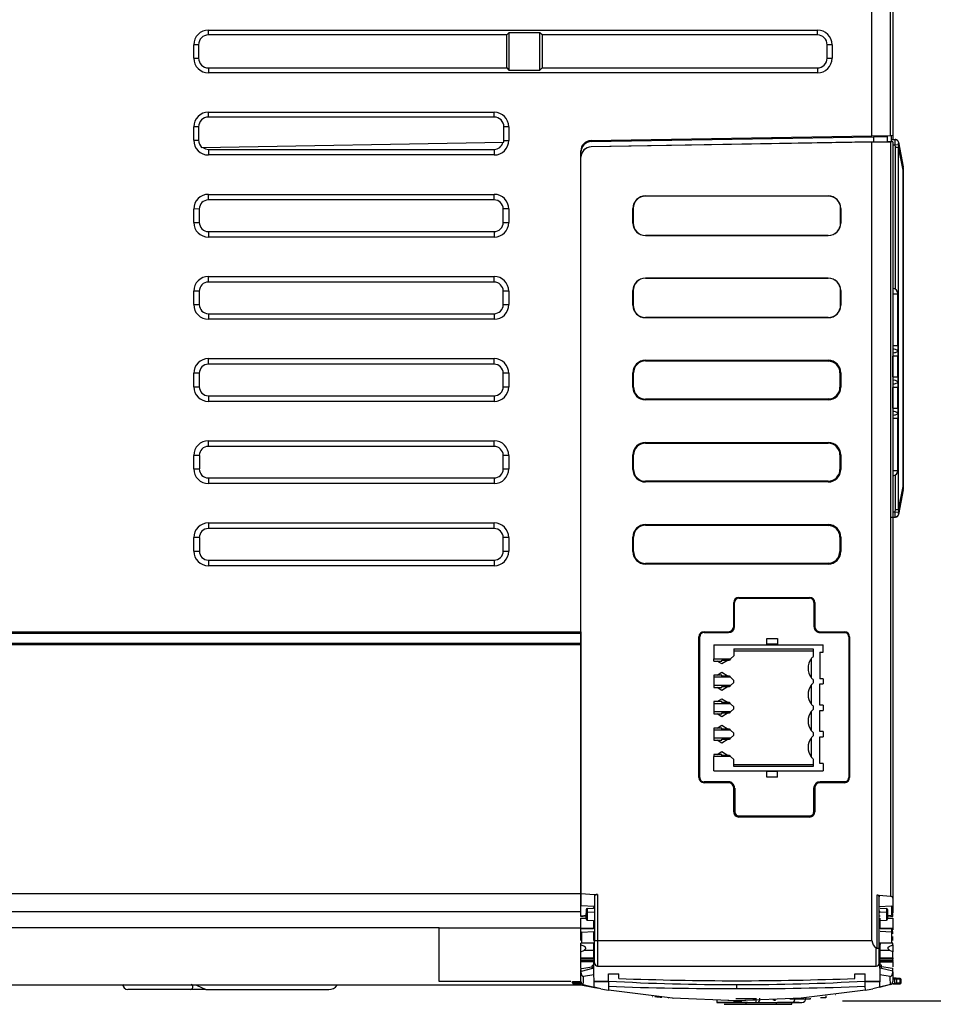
# Model space of a CAD drawing. Header units: millimetres. Extents: x 0 to 2235, y 0 to 1727.
# Tile 13 of 37: x 721 to 809, y 1153 to 1248. Entities that reach past the tile are written whole.
import ezdxf

# ---------------------------------------------------------------- set-up
doc = ezdxf.new("R2010")
doc.units = ezdxf.units.MM
doc.header["$LTSCALE"] = 8
doc.layers.add('DIMENSIONS', color=140, linetype='Continuous', lineweight=25)
doc.styles.add('SLDTEXTSTYLE0', font='TXT', dxfattribs={"width": 0.7})
doc.dimstyles.new('SLDDIMSTYLE3', dxfattribs={"dimtxt": 17.264063, "dimasz": 26.416, "dimexe": 0, "dimexo": 0.0625, "dimgap": 4.316016, "dimtad": 0, "dimtih": 1, "dimtoh": 1, "dimrnd": 1e-09, "dimzin": 12, "dimdsep": 46, "dimtxsty": 'SLDTEXTSTYLE0', "dimsah": 1, "dimcen": 0.09, "dimadec": 0, "dimazin": 3, "dimtfac": 1, "dimtofl": 0, "dimtmove": 0, "dimatfit": 3, "dimfxl": 0, "dimfrac": 2, "dimtolj": 1, "dimtzin": 12, "dimarcsym": 0})

# ---------------------------------------------------------------- blocks, each defined once
blk = doc.blocks.new('_D_9')
at = {"layer": 'DIMENSIONS'}
for p, q in [((815.538, 1434.74), (896.46, 1434.74)), ((871.06, 1434.74), (871.06, 1325.295)), ((838.228, 1293.992), (832.431, 1293.992)), ((832.431, 1293.992), (832.431, 1266.554)), ((903.892, 1293.992), (909.689, 1293.992)), ((909.689, 1293.992), (909.689, 1266.554)), ((832.431, 1266.554), (838.228, 1266.554)), ((909.689, 1266.554), (903.892, 1266.554)), ((871.06, 1153.244), (871.06, 1262.689)), ((800.538, 1153.244), (896.46, 1153.244))]:
    blk.add_line(p, q, dxfattribs=at)
for points in [[(871.06, 1434.74), (866.996, 1408.324), (875.124, 1408.324)], [(871.06, 1153.244), (875.124, 1179.66), (866.996, 1179.66)]]:
    blk.add_solid(points, dxfattribs=at)
at = {"layer": 'DIMENSIONS', "char_height": 16.9333, "attachment_point": 1, "style": 'SLDTEXTSTYLE0'}
for s, insert in [('281.5', (838.228, 1319.685)), ('11.08', (838.228, 1288.382))]:
    blk.add_mtext(s, dxfattribs=dict(at, insert=insert))

msp = doc.modelspace()

# ---------------------------------------------------------------- linework, layer by layer
for p, q in [((803.378, 1236.439), (803.378, 1255.772)), ((805.157, 1236.47), (805.151, 1253.417)), ((805.378, 1253.417), (805.378, 1236.474)), ((739.531, 1246.597), (798.128, 1246.597)), ((739.531, 1246.127), (739.531, 1246.597)), ((768.233, 1246.127), (739.531, 1246.127)), ((768.436, 1246.329), (768.233, 1246.127)), ((768.233, 1242.953), (768.233, 1246.127)), ((771.436, 1246.329), (768.436, 1246.329)), ((768.436, 1246.329), (768.436, 1242.751)), ((771.638, 1246.127), (771.436, 1246.329)), ((771.436, 1242.751), (771.436, 1246.329)), ((798.128, 1246.127), (771.638, 1246.127)), ((771.638, 1246.127), (771.638, 1242.953)), ((798.128, 1246.127), (798.128, 1246.597)), ((738.591, 1245.188), (738.121, 1245.187)), ((738.121, 1243.893), (738.121, 1245.187)), ((738.591, 1245.188), (738.591, 1243.893)), ((799.065, 1243.891), (799.065, 1245.191)), ((799.536, 1245.19), (799.065, 1245.191)), ((799.536, 1245.19), (799.536, 1243.89)), ((738.121, 1243.893), (738.591, 1243.893)), ((799.065, 1243.891), (799.536, 1243.89)), ((739.531, 1242.953), (739.531, 1242.483)), ((739.531, 1242.953), (768.233, 1242.953)), ((798.128, 1242.483), (739.531, 1242.483)), ((768.233, 1242.953), (768.436, 1242.751)), ((768.436, 1242.751), (771.436, 1242.751)), ((771.436, 1242.751), (771.638, 1242.953)), ((771.638, 1242.953), (798.128, 1242.953)), ((798.128, 1242.953), (798.128, 1242.483)), ((739.531, 1238.697), (767.028, 1238.697)), ((739.531, 1238.227), (739.531, 1238.697)), ((767.028, 1238.227), (767.028, 1238.697)), ((767.028, 1238.227), (739.531, 1238.227)), ((738.592, 1237.288), (738.121, 1237.287)), ((738.121, 1235.993), (738.121, 1237.287)), ((738.592, 1237.288), (738.592, 1235.993)), ((767.965, 1235.991), (767.965, 1237.291)), ((768.436, 1237.29), (767.965, 1237.291)), ((768.436, 1237.29), (768.436, 1235.99)), ((738.121, 1235.993), (738.592, 1235.993)), ((738.882, 1235.313), (767.95, 1235.821)), ((767.95, 1235.821), (767.965, 1235.991)), ((767.965, 1235.991), (768.436, 1235.99)), ((776.346, 1235.967), (803.378, 1236.439)), ((776.361, 1235.867), (803.517, 1236.341)), ((803.517, 1235.841), (776.361, 1235.367)), ((803.379, 1235.828), (776.361, 1235.358)), ((777.379, 1235.885), (777.379, 1235.985)), ((793.778, 1236.171), (793.778, 1236.271)), ((803.378, 1236.439), (805.157, 1236.47)), ((803.379, 1235.828), (805.151, 1235.859)), ((803.517, 1235.841), (803.379, 1235.828)), ((803.379, 1159.04), (803.379, 1235.829)), ((803.517, 1236.341), (804.878, 1236.365)), ((803.517, 1236.341), (803.517, 1235.841)), ((803.517, 1235.841), (804.879, 1235.865)), ((804.879, 1235.865), (804.878, 1236.365)), ((805.314, 1235.863), (804.878, 1235.865)), ((805.151, 1235.859), (805.151, 1163.281)), ((805.251, 1235.858), (805.251, 1236.471)), ((805.251, 1236.064), (805.621, 1236.064)), ((805.378, 1236.474), (805.378, 1236.064)), ((805.378, 1235.856), (805.378, 1163.127)), ((805.627, 1236.064), (805.648, 1236.06)), ((805.731, 1236.045), (805.723, 1236.046)), ((805.741, 1236.039), (805.813, 1235.995)), ((805.925, 1235.82), (805.918, 1235.801)), ((805.925, 1235.82), (806.373, 1233.441)), ((739.531, 1235.121), (739.531, 1234.583)), ((739.531, 1235.121), (767.028, 1235.121)), ((767.028, 1235.121), (767.028, 1234.583)), ((775.364, 1188.733), (775.364, 1234.967)), ((776.361, 1235.358), (776.361, 1235.367)), ((805.378, 1235.564), (805.62, 1235.564)), ((805.62, 1235.564), (805.917, 1235.582)), ((805.628, 1235.344), (805.62, 1235.564)), ((805.628, 1235.344), (805.923, 1235.344)), ((805.628, 1221.663), (805.628, 1235.344)), ((805.917, 1235.582), (805.923, 1235.344)), ((805.923, 1200.483), (805.923, 1235.344)), ((806.374, 1233.138), (805.923, 1235.344)), ((767.028, 1234.583), (739.531, 1234.583)), ((775.378, 1234.367), (775.378, 1234.363)), ((775.378, 1234.363), (775.378, 1234.36)), ((775.378, 1163.551), (775.378, 1234.36)), ((806.378, 1233.386), (806.373, 1233.441)), ((806.374, 1202.69), (806.374, 1233.138)), ((806.378, 1233.138), (806.374, 1233.138)), ((806.377, 1233.39), (806.375, 1233.403)), ((806.378, 1233.386), (806.378, 1233.138)), ((806.378, 1233.138), (806.378, 1202.69)), ((739.531, 1230.797), (767.028, 1230.797)), ((739.531, 1230.259), (739.531, 1230.797)), ((767.028, 1230.259), (739.531, 1230.259)), ((767.028, 1230.259), (767.028, 1230.797)), ((781.578, 1230.64), (799.178, 1230.64)), ((781.578, 1230.624), (781.578, 1230.64)), ((799.178, 1230.624), (781.578, 1230.624)), ((799.178, 1230.624), (799.178, 1230.64)), ((738.66, 1229.389), (738.121, 1229.387)), ((738.121, 1228.093), (738.121, 1229.387)), ((738.66, 1229.389), (738.66, 1228.093)), ((767.897, 1228.091), (767.897, 1229.391)), ((768.436, 1229.39), (767.897, 1229.391)), ((768.436, 1229.39), (768.436, 1228.09)), ((780.378, 1228.04), (780.378, 1229.44)), ((780.378, 1229.44), (780.394, 1229.44)), ((780.394, 1229.44), (780.394, 1228.04)), ((800.363, 1229.44), (800.378, 1229.44)), ((800.363, 1228.04), (800.363, 1229.44)), ((800.378, 1229.44), (800.378, 1228.04)), ((738.121, 1228.093), (738.66, 1228.093)), ((767.897, 1228.091), (768.436, 1228.09)), ((780.394, 1228.04), (780.378, 1228.04)), ((800.363, 1228.04), (800.378, 1228.04)), ((739.531, 1227.222), (739.531, 1226.683)), ((739.531, 1227.222), (767.028, 1227.222)), ((767.028, 1227.222), (767.028, 1226.683)), ((767.028, 1226.683), (739.531, 1226.683)), ((781.578, 1226.856), (781.578, 1226.84)), ((781.578, 1226.856), (799.178, 1226.856)), ((799.178, 1226.84), (781.578, 1226.84)), ((799.178, 1226.856), (799.178, 1226.84)), ((739.531, 1222.897), (767.028, 1222.897)), ((739.531, 1222.358), (739.531, 1222.897)), ((767.028, 1222.358), (739.531, 1222.358)), ((767.028, 1222.358), (767.028, 1222.897)), ((781.578, 1222.74), (799.178, 1222.74)), ((781.578, 1222.724), (781.578, 1222.74)), ((799.178, 1222.724), (781.578, 1222.724)), ((799.178, 1222.74), (799.178, 1222.724)), ((738.66, 1221.489), (738.121, 1221.487)), ((738.121, 1220.193), (738.121, 1221.487)), ((738.66, 1221.489), (738.66, 1220.193)), ((768.436, 1221.49), (767.897, 1221.491)), ((767.897, 1220.191), (767.897, 1221.491)), ((768.436, 1221.49), (768.436, 1220.19)), ((780.378, 1220.14), (780.378, 1221.54)), ((780.394, 1221.54), (780.378, 1221.54)), ((780.394, 1221.54), (780.394, 1220.14)), ((800.363, 1220.14), (800.363, 1221.54)), ((800.363, 1221.54), (800.378, 1221.54)), ((800.378, 1221.54), (800.378, 1220.14)), ((805.378, 1221.24), (805.878, 1221.24)), ((805.878, 1216.25), (805.878, 1221.24)), ((738.121, 1220.193), (738.66, 1220.193)), ((767.897, 1220.191), (768.436, 1220.19)), ((780.394, 1220.14), (780.378, 1220.14)), ((800.363, 1220.14), (800.378, 1220.14)), ((739.531, 1219.322), (739.531, 1218.783)), ((739.531, 1219.322), (767.028, 1219.322)), ((767.028, 1218.783), (739.531, 1218.783)), ((767.028, 1219.322), (767.028, 1218.783)), ((781.578, 1218.956), (781.578, 1218.94)), ((781.578, 1218.956), (799.178, 1218.956)), ((799.178, 1218.94), (781.578, 1218.94)), ((799.178, 1218.956), (799.178, 1218.94)), ((805.378, 1216.25), (805.878, 1216.25)), ((805.878, 1216.25), (805.878, 1215.74)), ((805.878, 1215.74), (805.878, 1215.23)), ((739.531, 1214.997), (767.028, 1214.997)), ((739.531, 1214.458), (739.531, 1214.997)), ((767.028, 1214.458), (767.028, 1214.997)), ((781.578, 1214.84), (799.178, 1214.84)), ((781.578, 1214.778), (781.578, 1214.84)), ((799.178, 1214.761), (799.178, 1214.84)), ((805.878, 1215.23), (805.378, 1215.23)), ((805.378, 1213.25), (805.378, 1215.23)), ((805.878, 1213.25), (805.878, 1215.23)), ((767.028, 1214.458), (739.531, 1214.458)), ((781.578, 1214.778), (799.178, 1214.761)), ((738.66, 1213.589), (738.121, 1213.587)), ((738.121, 1212.293), (738.121, 1213.587)), ((738.66, 1213.589), (738.66, 1212.293)), ((767.897, 1212.291), (767.897, 1213.591)), ((768.436, 1213.59), (767.897, 1213.591)), ((768.436, 1213.59), (768.436, 1212.29)), ((780.44, 1213.641), (780.378, 1213.64)), ((780.378, 1212.24), (780.378, 1213.64)), ((780.441, 1212.241), (780.44, 1213.641)), ((800.298, 1213.64), (800.298, 1212.24)), ((800.378, 1213.64), (800.298, 1213.64)), ((800.378, 1213.64), (800.378, 1212.24)), ((805.378, 1213.25), (805.878, 1213.25)), ((805.878, 1213.25), (805.878, 1212.74)), ((738.121, 1212.293), (738.66, 1212.293)), ((767.897, 1212.291), (768.436, 1212.29)), ((780.441, 1212.241), (780.378, 1212.24)), ((800.298, 1212.24), (800.378, 1212.24)), ((805.878, 1212.23), (805.378, 1212.23)), ((805.378, 1210.25), (805.378, 1212.23)), ((805.878, 1212.74), (805.878, 1212.23)), ((805.878, 1210.25), (805.878, 1212.23)), ((739.531, 1211.422), (739.531, 1210.883)), ((739.531, 1211.422), (767.028, 1211.422)), ((767.028, 1211.422), (767.028, 1210.883)), ((799.178, 1211.12), (781.578, 1211.104)), ((781.578, 1211.104), (781.578, 1211.04)), ((799.178, 1211.04), (781.578, 1211.04)), ((799.178, 1211.12), (799.178, 1211.04)), ((767.028, 1210.883), (739.531, 1210.883)), ((805.378, 1210.25), (805.878, 1210.25)), ((805.878, 1210.25), (805.878, 1209.74)), ((805.878, 1209.23), (805.378, 1209.23)), ((805.878, 1209.74), (805.878, 1209.23)), ((805.878, 1204.24), (805.878, 1209.23)), ((775.364, 1207.643), (775.378, 1207.643)), ((739.531, 1207.097), (767.028, 1207.097)), ((739.531, 1206.558), (739.531, 1207.097)), ((767.028, 1206.558), (739.531, 1206.558)), ((767.028, 1206.558), (767.028, 1207.097)), ((775.378, 1207.12), (775.364, 1207.119)), ((781.578, 1206.94), (799.178, 1206.94)), ((781.578, 1206.875), (781.578, 1206.94)), ((781.578, 1206.875), (799.178, 1206.859)), ((799.178, 1206.859), (799.178, 1206.94)), ((738.661, 1205.688), (738.121, 1205.687)), ((738.121, 1204.393), (738.121, 1205.687)), ((738.661, 1205.688), (738.661, 1204.393)), ((768.436, 1205.69), (767.896, 1205.691)), ((767.896, 1204.391), (767.896, 1205.691)), ((768.436, 1205.69), (768.436, 1204.39)), ((780.442, 1205.741), (780.378, 1205.74)), ((780.378, 1204.34), (780.378, 1205.74)), ((780.443, 1204.341), (780.442, 1205.741)), ((800.296, 1205.74), (800.296, 1204.34)), ((800.378, 1205.74), (800.296, 1205.74)), ((800.378, 1205.74), (800.378, 1204.34)), ((738.121, 1204.393), (738.661, 1204.393)), ((767.896, 1204.391), (768.436, 1204.39)), ((739.531, 1203.522), (739.531, 1202.983)), ((739.531, 1203.522), (767.028, 1203.522)), ((767.028, 1203.522), (767.028, 1202.983)), ((780.443, 1204.341), (780.378, 1204.34)), ((800.296, 1204.34), (800.378, 1204.34)), ((805.378, 1204.24), (805.878, 1204.24)), ((805.628, 1200.483), (805.628, 1203.807)), ((767.028, 1202.983), (739.531, 1202.983)), ((799.178, 1203.222), (781.578, 1203.206)), ((781.578, 1203.206), (781.578, 1203.14)), ((799.178, 1203.14), (781.578, 1203.14)), ((799.178, 1203.222), (799.178, 1203.14)), ((805.923, 1200.483), (806.374, 1202.69)), ((806.378, 1202.69), (806.374, 1202.69)), ((806.378, 1202.69), (806.378, 1202.442)), ((806.373, 1202.386), (805.925, 1200.008)), ((806.375, 1202.425), (806.377, 1202.439)), ((805.251, 1199.764), (805.621, 1199.764)), ((805.378, 1200.264), (805.62, 1200.264)), ((805.62, 1200.264), (805.628, 1200.483)), ((805.62, 1200.264), (805.917, 1200.246)), ((805.63, 1199.764), (805.621, 1199.764)), ((805.628, 1200.483), (805.923, 1200.483)), ((805.723, 1199.782), (805.731, 1199.782)), ((805.733, 1199.788), (805.741, 1199.789)), ((805.923, 1200.483), (805.917, 1200.246)), ((805.918, 1200.027), (805.925, 1200.008)), ((739.531, 1199.197), (767.028, 1199.197)), ((739.531, 1199.197), (739.531, 1198.658)), ((767.028, 1198.658), (767.028, 1199.197)), ((781.578, 1199.04), (799.178, 1199.04)), ((781.578, 1198.973), (781.578, 1199.04)), ((781.578, 1198.973), (799.178, 1198.957)), ((799.178, 1198.957), (799.178, 1199.04)), ((738.661, 1197.788), (738.121, 1197.787)), ((738.121, 1196.493), (738.121, 1197.787)), ((738.661, 1197.788), (738.661, 1196.493)), ((767.028, 1198.658), (739.531, 1198.658)), ((768.436, 1197.79), (767.896, 1197.791)), ((767.896, 1196.491), (767.896, 1197.791)), ((768.436, 1197.79), (768.436, 1196.49)), ((780.445, 1197.841), (780.378, 1197.84)), ((780.378, 1196.44), (780.378, 1197.84)), ((780.445, 1196.441), (780.445, 1197.841)), ((800.294, 1197.84), (800.294, 1196.44)), ((800.378, 1197.84), (800.294, 1197.84)), ((800.378, 1197.84), (800.378, 1196.44)), ((738.121, 1196.493), (738.661, 1196.493)), ((767.896, 1196.491), (768.436, 1196.49)), ((780.445, 1196.441), (780.378, 1196.44)), ((800.294, 1196.44), (800.378, 1196.44)), ((739.531, 1195.622), (739.531, 1195.083)), ((739.531, 1195.622), (767.028, 1195.622)), ((767.028, 1195.083), (739.531, 1195.083)), ((767.028, 1195.622), (767.028, 1195.083)), ((799.178, 1195.324), (781.578, 1195.308)), ((781.578, 1195.308), (781.578, 1195.24)), ((799.178, 1195.24), (781.578, 1195.24)), ((799.178, 1195.324), (799.178, 1195.24)), ((790.078, 1191.542), (790.155, 1191.543)), ((790.078, 1189.242), (790.078, 1191.542)), ((790.156, 1189.241), (790.155, 1191.543)), ((790.57, 1191.965), (790.578, 1192.042)), ((790.57, 1191.965), (797.374, 1191.959)), ((790.578, 1192.042), (797.378, 1192.042)), ((797.378, 1192.042), (797.374, 1191.959)), ((797.795, 1191.543), (797.794, 1189.242)), ((797.795, 1191.543), (797.878, 1191.542)), ((797.878, 1191.542), (797.878, 1189.242)), ((775.364, 1189.42), (775.378, 1189.419)), ((790.156, 1189.241), (790.078, 1189.242)), ((797.878, 1189.242), (797.794, 1189.242)), ((621.391, 1188.61), (775.364, 1188.61)), ((621.393, 1188.733), (775.364, 1188.733)), ((775.378, 1188.89), (775.364, 1188.891)), ((775.364, 1188.733), (775.364, 1188.61)), ((775.364, 1188.61), (775.364, 1187.61)), ((787.225, 1188.667), (787.228, 1188.742)), ((787.225, 1188.667), (789.581, 1188.665)), ((787.228, 1188.742), (789.578, 1188.742)), ((789.578, 1188.742), (789.581, 1188.665)), ((798.378, 1188.742), (800.728, 1188.742)), ((798.38, 1188.657), (798.378, 1188.742)), ((798.38, 1188.657), (800.727, 1188.655)), ((800.728, 1188.742), (800.727, 1188.655)), ((775.364, 1187.61), (621.391, 1187.61)), ((775.364, 1187.487), (621.394, 1187.487)), ((775.364, 1187.61), (775.364, 1187.487)), ((775.364, 1187.487), (775.364, 1169.14)), ((786.728, 1188.242), (786.803, 1188.249)), ((786.728, 1174.722), (786.728, 1188.242)), ((786.807, 1174.729), (786.803, 1188.249)), ((788.178, 1187.486), (798.678, 1187.486)), ((788.178, 1187.486), (788.178, 1186.116)), ((793.278, 1188.099), (794.278, 1188.099)), ((793.278, 1187.553), (793.278, 1188.099)), ((794.278, 1187.553), (793.278, 1187.553)), ((793.278, 1187.553), (793.278, 1187.486)), ((794.278, 1188.099), (794.278, 1187.553)), ((794.278, 1187.553), (794.278, 1187.486)), ((798.678, 1186.786), (798.678, 1187.486)), ((801.141, 1188.245), (801.137, 1174.725)), ((801.141, 1188.245), (801.228, 1188.242)), ((801.228, 1188.242), (801.228, 1174.722)), ((790.078, 1186.411), (789.783, 1186.116)), ((790.078, 1187.086), (797.728, 1187.086)), ((790.078, 1187.086), (790.078, 1186.411)), ((790.078, 1186.886), (797.728, 1186.886)), ((797.728, 1187.086), (797.728, 1186.354)), ((798.378, 1186.786), (798.678, 1186.786)), ((798.378, 1186.786), (798.378, 1184.216)), ((788.178, 1186.116), (789.783, 1186.116)), ((788.178, 1185.916), (788.178, 1186.116)), ((788.178, 1185.916), (788.928, 1185.916)), ((788.928, 1185.636), (788.48, 1185.916)), ((788.928, 1186.011), (789.678, 1186.011)), ((788.928, 1185.916), (788.928, 1186.011)), ((789.528, 1186.011), (788.928, 1185.636)), ((789.783, 1186.116), (789.678, 1186.011)), ((797.528, 1186.136), (797.528, 1184.336)), ((788.178, 1184.556), (788.178, 1184.356)), ((788.928, 1184.556), (788.178, 1184.556)), ((788.48, 1184.556), (788.928, 1184.836)), ((788.928, 1184.836), (789.528, 1184.461)), ((788.928, 1184.461), (788.928, 1184.556)), ((788.178, 1184.356), (788.178, 1183.576)), ((789.783, 1184.356), (788.178, 1184.356)), ((788.178, 1183.576), (788.178, 1183.376)), ((789.783, 1183.576), (788.178, 1183.576)), ((789.678, 1184.461), (788.928, 1184.461)), ((790.078, 1184.061), (789.783, 1184.356)), ((789.783, 1183.576), (790.078, 1183.871)), ((790.078, 1183.871), (790.078, 1184.061)), ((797.528, 1183.596), (797.528, 1181.796)), ((797.728, 1184.118), (797.728, 1183.814)), ((798.678, 1184.216), (798.378, 1184.216)), ((798.378, 1183.716), (798.678, 1183.716)), ((798.378, 1181.676), (798.378, 1183.716)), ((798.678, 1184.216), (798.678, 1183.716)), ((788.178, 1183.376), (788.928, 1183.376)), ((788.928, 1183.096), (788.48, 1183.376)), ((788.928, 1183.471), (789.678, 1183.471)), ((788.928, 1183.376), (788.928, 1183.471)), ((789.528, 1183.471), (788.928, 1183.096)), ((788.178, 1182.016), (788.178, 1181.816)), ((788.928, 1182.016), (788.178, 1182.016)), ((788.178, 1181.816), (788.178, 1181.036)), ((789.783, 1181.816), (788.178, 1181.816)), ((788.48, 1182.016), (788.928, 1182.296)), ((788.928, 1182.296), (789.528, 1181.921)), ((788.928, 1181.921), (788.928, 1182.016)), ((789.678, 1181.921), (788.928, 1181.921)), ((790.078, 1181.521), (789.783, 1181.816)), ((798.678, 1181.676), (798.378, 1181.676)), ((798.678, 1181.676), (798.678, 1181.176)), ((789.783, 1181.036), (788.178, 1181.036)), ((788.178, 1181.036), (788.178, 1180.836)), ((788.178, 1180.836), (788.928, 1180.836)), ((788.928, 1180.556), (788.48, 1180.836)), ((788.928, 1180.931), (789.678, 1180.931)), ((788.928, 1180.836), (788.928, 1180.931)), ((789.528, 1180.931), (788.928, 1180.556)), ((789.783, 1181.036), (790.078, 1181.331)), ((790.078, 1181.331), (790.078, 1181.521)), ((797.528, 1181.056), (797.528, 1179.256)), ((797.728, 1181.578), (797.728, 1181.274)), ((798.378, 1181.176), (798.678, 1181.176)), ((798.378, 1179.136), (798.378, 1181.176)), ((788.48, 1179.476), (788.928, 1179.756)), ((788.928, 1179.756), (789.528, 1179.381)), ((788.178, 1179.476), (788.178, 1179.276)), ((788.928, 1179.476), (788.178, 1179.476)), ((788.178, 1179.276), (788.178, 1178.496)), ((789.783, 1179.276), (788.178, 1179.276)), ((788.928, 1179.381), (788.928, 1179.476)), ((789.678, 1179.381), (788.928, 1179.381)), ((790.078, 1178.981), (789.783, 1179.276)), ((790.078, 1178.791), (790.078, 1178.981)), ((797.728, 1179.038), (797.728, 1178.734)), ((798.678, 1179.136), (798.378, 1179.136)), ((798.678, 1179.136), (798.678, 1178.636)), ((788.178, 1178.496), (788.178, 1178.296)), ((789.783, 1178.496), (788.178, 1178.496)), ((788.178, 1178.296), (788.928, 1178.296)), ((788.928, 1178.016), (788.48, 1178.296)), ((788.928, 1178.391), (789.678, 1178.391)), ((788.928, 1178.296), (788.928, 1178.391)), ((789.528, 1178.391), (788.928, 1178.016)), ((789.783, 1178.496), (790.078, 1178.791)), ((797.528, 1178.516), (797.528, 1176.716)), ((798.378, 1178.636), (798.678, 1178.636)), ((798.378, 1176.066), (798.378, 1178.636)), ((788.178, 1176.936), (788.178, 1176.736)), ((788.928, 1176.936), (788.178, 1176.936)), ((788.48, 1176.936), (788.928, 1177.216)), ((788.928, 1177.216), (789.528, 1176.841)), ((788.928, 1176.841), (788.928, 1176.936)), ((788.178, 1175.366), (788.178, 1176.736)), ((789.783, 1176.736), (788.178, 1176.736)), ((789.678, 1176.841), (788.928, 1176.841)), ((790.078, 1176.441), (789.783, 1176.736)), ((790.078, 1175.766), (790.078, 1176.441)), ((790.078, 1175.966), (797.728, 1175.966)), ((797.728, 1176.498), (797.728, 1175.766)), ((798.678, 1176.066), (798.378, 1176.066)), ((798.678, 1176.066), (798.678, 1175.366)), ((788.178, 1175.366), (798.678, 1175.366)), ((797.728, 1175.766), (790.078, 1175.766)), ((793.278, 1175.299), (793.278, 1175.366)), ((794.278, 1175.299), (793.278, 1175.299)), ((793.278, 1174.753), (793.278, 1175.299)), ((794.278, 1175.299), (794.278, 1175.366)), ((794.278, 1174.753), (794.278, 1175.299)), ((775.364, 1174.574), (775.378, 1174.575)), ((786.807, 1174.729), (786.728, 1174.722)), ((789.581, 1174.303), (787.225, 1174.301)), ((787.228, 1174.222), (787.225, 1174.301)), ((789.578, 1174.222), (787.228, 1174.222)), ((789.581, 1174.303), (789.578, 1174.222)), ((794.278, 1174.753), (793.278, 1174.753)), ((798.378, 1174.222), (798.379, 1174.311)), ((800.728, 1174.222), (798.378, 1174.222)), ((800.728, 1174.313), (798.379, 1174.311)), ((800.728, 1174.313), (800.728, 1174.222)), ((801.228, 1174.722), (801.137, 1174.725)), ((790.078, 1171.422), (790.078, 1173.722)), ((790.078, 1173.722), (790.16, 1173.699)), ((790.16, 1173.698), (790.184, 1173.698)), ((790.184, 1173.698), (790.184, 1171.423)), ((797.783, 1173.831), (797.773, 1173.722)), ((797.773, 1171.422), (797.773, 1173.722)), ((797.773, 1173.722), (797.878, 1173.722)), ((797.8, 1173.831), (797.783, 1173.831)), ((797.878, 1173.722), (797.878, 1171.422)), ((790.184, 1171.423), (790.078, 1171.422)), ((797.878, 1171.422), (797.773, 1171.422)), ((790.578, 1170.922), (790.573, 1171.028)), ((790.573, 1171.028), (797.376, 1171.028)), ((797.378, 1170.922), (790.578, 1170.922)), ((797.376, 1171.028), (797.378, 1170.922)), ((775.364, 1169.14), (775.354, 1163.554)), ((621.38, 1163.554), (775.354, 1163.554)), ((775.354, 1163.554), (775.352, 1162.389)), ((775.378, 1163.551), (776.678, 1163.472)), ((775.378, 1162.386), (775.378, 1163.551)), ((776.678, 1163.472), (776.978, 1163.472)), ((776.678, 1163.472), (776.678, 1163.299)), ((776.678, 1163.299), (776.678, 1159.04)), ((776.678, 1163.299), (776.678, 1162.308)), ((776.978, 1163.472), (776.978, 1159.04)), ((803.851, 1163.404), (803.851, 1158.31)), ((804.078, 1163.371), (803.851, 1163.404)), ((805.151, 1163.281), (804.078, 1163.371)), ((804.078, 1163.371), (804.078, 1163.236)), ((804.078, 1158.355), (804.078, 1163.236)), ((805.378, 1163.127), (805.378, 1161.808)), ((775.378, 1161.808), (621.379, 1161.808)), ((775.352, 1162.389), (775.378, 1162.389)), ((776.678, 1162.308), (775.378, 1162.386)), ((775.378, 1161.43), (775.378, 1162.386)), ((775.878, 1162.011), (775.878, 1161.643)), ((775.973, 1162.127), (776.579, 1162.163)), ((775.973, 1162.127), (775.973, 1161.743)), ((776.579, 1161.775), (775.973, 1161.743)), ((776.579, 1162.163), (776.678, 1162.285)), ((776.579, 1161.775), (776.579, 1161.744)), ((776.678, 1162.285), (776.678, 1162.308)), ((804.078, 1162.308), (805.251, 1162.379)), ((804.078, 1161.38), (804.078, 1161.88)), ((804.078, 1161.862), (804.178, 1161.747)), ((804.178, 1162.163), (804.784, 1162.127)), ((804.784, 1161.743), (804.178, 1161.775)), ((804.784, 1162.127), (804.784, 1161.743)), ((804.878, 1162.011), (804.878, 1161.643)), ((805.251, 1162.379), (805.251, 1161.443)), ((805.251, 1161.802), (805.378, 1161.808)), ((805.378, 1161.808), (805.378, 1161.696)), ((775.378, 1161.43), (775.94, 1161.48)), ((775.378, 1161.353), (775.378, 1161.43)), ((775.378, 1161.353), (775.806, 1161.406)), ((775.378, 1161.181), (775.878, 1161.181)), ((775.378, 1160.245), (775.378, 1161.181)), ((775.878, 1161.329), (775.878, 1161.643)), ((775.878, 1161.117), (775.878, 1161.329)), ((775.973, 1161.743), (775.973, 1161.017)), ((775.973, 1161.017), (776.579, 1160.985)), ((804.178, 1161.38), (804.078, 1161.38)), ((804.078, 1161.38), (804.078, 1161.367)), ((804.178, 1160.985), (804.784, 1161.017)), ((804.784, 1161.743), (804.784, 1161.017)), ((804.818, 1161.481), (805.251, 1161.443)), ((804.878, 1161.643), (804.878, 1161.182)), ((804.878, 1161.182), (804.878, 1161.117)), ((804.878, 1161.181), (805.378, 1161.181)), ((804.951, 1161.406), (805.378, 1161.353)), ((805.378, 1161.644), (805.251, 1161.644)), ((805.378, 1161.181), (805.378, 1160.245)), ((761.732, 1160.274), (621.378, 1160.274)), ((761.732, 1160.274), (775.378, 1160.274)), ((761.732, 1155.104), (761.732, 1160.274)), ((775.378, 1160.245), (776.591, 1160.245)), ((775.378, 1160.159), (775.378, 1160.245)), ((776.591, 1160.159), (775.378, 1160.159)), ((775.378, 1159.739), (775.378, 1160.159)), ((775.473, 1159.857), (776.579, 1159.923)), ((776.579, 1159.923), (776.579, 1159.044)), ((776.591, 1160.245), (776.591, 1160.159)), ((804.166, 1160.245), (804.165, 1160.159)), ((805.251, 1160.159), (804.165, 1160.159)), ((804.166, 1160.245), (805.378, 1160.245)), ((805.251, 1159.858), (804.178, 1159.923)), ((805.251, 1160.159), (805.251, 1159.858)), ((805.378, 1160.09), (805.251, 1160.09)), ((805.251, 1160.076), (805.378, 1160.076)), ((805.251, 1159.982), (805.284, 1159.981)), ((805.284, 1158.805), (805.284, 1159.981)), ((805.378, 1160.245), (805.378, 1160.09)), ((805.378, 1160.09), (805.378, 1160.076)), ((805.378, 1159.687), (805.378, 1159.881)), ((775.378, 1159.044), (775.378, 1159.739)), ((775.473, 1158.805), (775.473, 1159.857)), ((776.678, 1159.04), (776.978, 1159.04)), ((776.678, 1156.893), (776.678, 1159.04)), ((776.978, 1159.04), (803.379, 1159.04)), ((776.978, 1159.04), (776.978, 1156.587)), ((805.378, 1159.044), (805.378, 1159.417)), ((776.428, 1158.805), (775.378, 1158.805)), ((775.378, 1158.623), (775.378, 1158.805)), ((775.378, 1157.959), (775.378, 1158.623)), ((775.378, 1157.959), (775.654, 1158.097)), ((776.609, 1158.097), (775.654, 1158.097)), ((776.612, 1158.805), (776.428, 1158.805)), ((776.616, 1157.38), (776.609, 1158.097)), ((803.778, 1156.587), (803.778, 1158.34)), ((804.078, 1157.482), (804.078, 1158.355)), ((804.147, 1158.097), (804.141, 1157.38)), ((805.378, 1158.805), (804.145, 1158.805)), ((805.103, 1158.097), (804.147, 1158.097)), ((805.378, 1157.959), (805.103, 1158.097)), ((805.378, 1158.623), (805.378, 1158.805)), ((805.378, 1158.623), (805.378, 1157.959)), ((775.378, 1157.38), (775.378, 1157.959)), ((775.378, 1157.38), (776.616, 1157.38)), ((775.378, 1157.243), (775.378, 1157.38)), ((776.617, 1157.243), (775.378, 1157.243)), ((775.378, 1157.127), (775.378, 1157.243)), ((775.378, 1157.127), (776.618, 1157.127)), ((775.378, 1157.073), (775.378, 1157.127)), ((776.618, 1157.073), (775.378, 1157.073)), ((775.378, 1157.035), (775.378, 1157.073)), ((775.378, 1157.035), (776.619, 1157.035)), ((775.378, 1156.4), (775.378, 1157.035)), ((776.617, 1157.243), (776.616, 1157.38)), ((776.618, 1157.073), (776.618, 1157.127)), ((776.619, 1157.035), (776.618, 1157.073)), ((804.078, 1156.893), (804.078, 1157.482)), ((804.139, 1157.118), (804.138, 1157.067)), ((805.378, 1157.067), (804.138, 1157.067)), ((804.138, 1157.067), (804.138, 1156.995)), ((804.139, 1157.118), (805.378, 1157.118)), ((805.378, 1157.237), (804.14, 1157.237)), ((804.141, 1157.38), (805.378, 1157.38)), ((805.378, 1157.38), (805.378, 1157.959)), ((805.378, 1157.38), (805.378, 1157.237)), ((805.378, 1157.118), (805.378, 1157.237)), ((805.378, 1157.118), (805.378, 1157.067)), ((805.378, 1156.995), (805.378, 1157.067)), ((775.378, 1156.075), (775.378, 1156.221)), ((776.49, 1156.359), (775.393, 1156.078)), ((776.623, 1156.519), (775.465, 1156.337)), ((776.663, 1156.652), (776.465, 1156.638)), ((776.625, 1156.365), (776.49, 1156.359)), ((776.622, 1156.655), (776.505, 1156.651)), ((776.624, 1156.365), (776.622, 1156.663)), ((776.63, 1155.746), (776.624, 1156.365)), ((776.978, 1156.587), (803.778, 1156.587)), ((804.132, 1156.374), (804.127, 1155.746)), ((804.132, 1156.374), (804.135, 1156.671)), ((804.283, 1156.367), (804.132, 1156.374)), ((805.308, 1156.345), (804.134, 1156.532)), ((804.268, 1156.659), (804.135, 1156.663)), ((804.138, 1156.995), (805.378, 1156.995)), ((805.378, 1156.085), (804.283, 1156.367)), ((805.378, 1156.995), (805.378, 1156.529)), ((805.378, 1156.085), (805.378, 1156.346)), ((805.378, 1156.037), (805.378, 1156.085)), ((775.378, 1156.075), (775.393, 1156.078)), ((775.378, 1156.037), (775.378, 1156.075)), ((775.378, 1155.108), (775.378, 1156.037)), ((776.63, 1155.746), (775.632, 1155.587)), ((778.022, 1155.149), (778.017, 1154.647)), ((778.022, 1155.149), (778.028, 1155.831)), ((778.028, 1155.831), (779.024, 1155.831)), ((779.024, 1155.394), (779.024, 1155.831)), ((801.733, 1155.394), (801.729, 1155.831)), ((801.729, 1155.831), (802.729, 1155.831)), ((802.735, 1155.149), (802.729, 1155.831)), ((802.739, 1154.647), (802.735, 1155.149)), ((805.125, 1155.587), (804.127, 1155.746)), ((805.378, 1156.037), (805.378, 1155.108)), ((805.563, 1155.429), (805.378, 1155.445)), ((805.378, 1155.345), (805.554, 1155.329)), ((805.554, 1155.329), (805.554, 1154.92)), ((805.704, 1155.417), (805.563, 1155.429)), ((806.029, 1155.388), (805.704, 1155.417)), ((805.766, 1154.975), (805.766, 1155.317)), ((806.091, 1155.289), (805.766, 1155.317)), ((806.087, 1155.383), (806.029, 1155.388)), ((806.091, 1154.975), (806.091, 1155.289)), ((806.178, 1154.975), (806.178, 1155.283)), ((775.339, 1154.74), (621.378, 1154.74)), ((737.785, 1154.34), (731.778, 1154.34)), ((739.278, 1154.34), (737.785, 1154.34)), ((738.38, 1154.74), (739.278, 1154.34)), ((739.278, 1154.34), (751.115, 1154.34)), ((774.414, 1155.104), (761.732, 1155.104)), ((774.578, 1154.975), (774.578, 1155.104)), ((774.578, 1155.104), (774.666, 1155.104)), ((774.578, 1154.975), (774.666, 1154.975)), ((774.666, 1155.104), (774.666, 1154.975)), ((774.666, 1155.104), (774.991, 1155.104)), ((774.666, 1154.975), (774.991, 1154.975)), ((774.737, 1154.875), (774.678, 1154.875)), ((775.061, 1154.875), (774.737, 1154.875)), ((774.991, 1155.104), (774.991, 1154.975)), ((774.991, 1154.975), (775.203, 1154.975)), ((775.203, 1154.875), (775.061, 1154.875)), ((775.203, 1155.104), (775.378, 1155.104)), ((775.203, 1155.104), (775.203, 1154.975)), ((775.203, 1154.975), (775.391, 1154.975)), ((775.203, 1154.975), (775.203, 1154.875)), ((775.378, 1154.875), (775.203, 1154.875)), ((775.339, 1154.875), (775.338, 1154.74)), ((775.378, 1154.74), (775.378, 1154.875)), ((776.678, 1154.489), (775.378, 1154.74)), ((775.412, 1154.97), (775.391, 1154.975)), ((775.604, 1154.817), (776.64, 1154.55)), ((776.636, 1155.104), (778.021, 1155.104)), ((776.636, 1155.104), (776.636, 1155.104)), ((777.292, 1154.383), (776.64, 1154.55)), ((777.105, 1154.431), (776.678, 1154.489)), ((778.017, 1154.647), (778.014, 1154.26)), ((790.355, 1154.444), (790.378, 1154.444)), ((802.736, 1155.104), (804.121, 1155.104)), ((802.743, 1154.26), (802.739, 1154.647)), ((804.117, 1154.55), (803.465, 1154.383)), ((805.153, 1154.814), (804.078, 1154.537)), ((805.153, 1154.817), (804.117, 1154.55)), ((804.121, 1155.104), (804.121, 1155.104)), ((805.554, 1154.92), (805.153, 1154.817)), ((805.378, 1154.875), (805.554, 1154.875)), ((805.766, 1154.975), (805.554, 1154.92)), ((805.554, 1154.92), (805.554, 1154.875)), ((805.554, 1154.875), (805.696, 1154.875)), ((805.696, 1154.875), (806.02, 1154.875)), ((805.766, 1154.975), (806.091, 1154.975)), ((806.02, 1154.875), (806.078, 1154.875)), ((782.261, 1153.676), (782.294, 1153.674)), ((783.767, 1153.529), (783.793, 1153.528)), ((783.767, 1153.529), (783.793, 1153.528)), ((784.216, 1153.491), (784.24, 1153.49)), ((788.453, 1153.305), (788.453, 1153.072)), ((790.378, 1153.24), (789.522, 1153.279)), ((792.278, 1153.44), (790.278, 1153.44)), ((792.106, 1153.315), (790.378, 1153.24)), ((792.198, 1153.44), (792.198, 1153.09)), ((795.478, 1153.44), (797.478, 1153.44)), ((797.478, 1153.44), (797.478, 1153.499)), ((798.481, 1153.54), (798.431, 1153.542)), ((798.931, 1153.54), (798.481, 1153.54)), ((798.931, 1153.735), (798.931, 1153.54)), ((799.871, 1153.837), (799.833, 1153.835)), ((789.153, 1153.072), (789.153, 1153.072)), ((789.153, 1152.91), (791.266, 1152.91)), ((790.106, 1153.121), (790.153, 1153.11)), ((790.108, 1153.199), (790.859, 1153.199)), ((790.108, 1153.12), (790.108, 1153.199)), ((790.153, 1153.11), (790.907, 1153.11)), ((791.111, 1153.072), (791.388, 1153.072)), ((791.128, 1153.09), (792.198, 1153.09)), ((791.266, 1153.072), (794.166, 1153.072)), ((791.266, 1152.91), (791.266, 1153.072)), ((791.266, 1152.91), (794.166, 1152.91)), ((791.388, 1153.072), (794.288, 1153.072)), ((791.4, 1153.09), (791.398, 1153.09)), ((792.198, 1153.09), (792.475, 1153.09)), ((792.475, 1153.09), (795.835, 1153.09)), ((793.078, 1153.072), (794.288, 1153.072)), ((794.166, 1153.072), (794.166, 1152.91)), ((794.166, 1152.91), (795.653, 1152.91)), ((794.288, 1153.09), (794.288, 1153.072)), ((795.765, 1153.09), (795.178, 1153.09)), ((795.653, 1153.072), (795.653, 1153.072)), ((795.653, 1152.91), (795.653, 1153.072)), ((795.835, 1153.09), (796.628, 1153.09)), ((796.353, 1153.072), (796.353, 1153.09)), ((796.353, 1153.072), (796.353, 1153.072))]:
    msp.add_line(p, q)
at = {"flags": 128}
for points in [[(805.315, 1235.86), (805.242, 1235.859), (805.151, 1235.859)], [(805.378, 1235.856), (805.358, 1235.857), (805.315, 1235.86)], [(805.741, 1236.039), (805.676, 1236.049), (805.613, 1236.026)], [(805.616, 1235.918), (805.617, 1236.026), (805.621, 1236.064)], [(805.62, 1235.564), (805.617, 1235.756), (805.616, 1235.918)], [(805.894, 1235.901), (805.827, 1235.989), (805.732, 1236.046)], [(805.903, 1235.888), (805.911, 1235.869), (805.925, 1235.82)], [(738.983, 1235.315), (739.241, 1235.171), (739.531, 1235.121)], [(805.378, 1215.57), (805.547, 1215.583), (805.644, 1215.603), (805.721, 1215.627), (805.837, 1215.683), (805.871, 1215.718), (805.878, 1215.74)], [(805.378, 1212.57), (805.547, 1212.583), (805.644, 1212.603), (805.721, 1212.627), (805.837, 1212.683), (805.871, 1212.718), (805.878, 1212.74)], [(805.378, 1209.57), (805.547, 1209.583), (805.644, 1209.603), (805.721, 1209.627), (805.837, 1209.683), (805.871, 1209.718), (805.878, 1209.74)], [(805.613, 1199.803), (805.666, 1199.778), (805.722, 1199.782)], [(805.616, 1199.91), (805.617, 1200.072), (805.62, 1200.264)], [(805.621, 1199.764), (805.617, 1199.802), (805.616, 1199.91)], [(805.823, 1199.839), (805.729, 1199.782), (805.627, 1199.764)], [(789.783, 1184.356), (789.721, 1184.419), (789.678, 1184.461)], [(789.678, 1183.471), (789.721, 1183.513), (789.783, 1183.576)], [(789.783, 1181.816), (789.721, 1181.879), (789.678, 1181.921)], [(789.678, 1180.931), (789.721, 1180.973), (789.783, 1181.036)], [(789.783, 1179.276), (789.721, 1179.339), (789.678, 1179.381)], [(789.678, 1178.391), (789.721, 1178.433), (789.783, 1178.496)], [(789.783, 1176.736), (789.721, 1176.799), (789.678, 1176.841)], [(776.978, 1163.472), (776.909, 1163.468), (776.849, 1163.457), (776.762, 1163.419), (776.703, 1163.368), (776.678, 1163.299)], [(805.378, 1163.127), (805.363, 1163.182), (805.315, 1163.23), (805.243, 1163.264), (805.151, 1163.281)], [(805.378, 1161.353), (805.379, 1161.544), (805.378, 1161.644)], [(775.835, 1158.305), (775.827, 1158.349), (775.805, 1158.392), (775.717, 1158.476), (775.378, 1158.623)], [(775.654, 1158.097), (775.79, 1158.199), (775.824, 1158.251), (775.832, 1158.278), (775.835, 1158.305)], [(776.609, 1158.097), (776.608, 1158.199), (776.608, 1158.305)], [(804.149, 1158.305), (804.148, 1158.199), (804.147, 1158.097)], [(804.922, 1158.305), (804.929, 1158.349), (804.952, 1158.392), (805.04, 1158.476), (805.378, 1158.623)], [(805.103, 1158.097), (804.96, 1158.207), (804.932, 1158.256), (804.922, 1158.305)], [(804.141, 1157.38), (804.141, 1157.314), (804.14, 1157.237)], [(775.379, 1156.221), (775.379, 1156.225), (775.381, 1156.252), (775.389, 1156.319), (775.4, 1156.353), (775.417, 1156.373), (775.44, 1156.369), (775.465, 1156.337)], [(775.393, 1156.078), (775.383, 1156.148), (775.379, 1156.221)], [(776.49, 1156.359), (776.478, 1156.417), (776.467, 1156.486), (776.461, 1156.56), (776.461, 1156.579), (776.461, 1156.585), (776.462, 1156.587), (776.466, 1156.625), (776.476, 1156.647), (776.489, 1156.655), (776.505, 1156.651)], [(804.283, 1156.367), (804.293, 1156.415), (804.306, 1156.493), (804.311, 1156.554), (804.311, 1156.595), (804.306, 1156.632), (804.297, 1156.655), (804.283, 1156.663), (804.268, 1156.659)], [(805.378, 1156.346), (805.363, 1156.376), (805.344, 1156.381), (805.326, 1156.369), (805.308, 1156.345)], [(775.378, 1156.037), (775.398, 1155.834), (775.459, 1155.683), (775.494, 1155.64), (775.54, 1155.607), (775.583, 1155.59), (775.632, 1155.587)], [(775.604, 1154.817), (775.605, 1154.864), (775.611, 1155.006), (775.619, 1155.244), (775.632, 1155.587)], [(776.64, 1154.55), (776.64, 1154.627), (776.638, 1154.86), (776.634, 1155.222), (776.63, 1155.746)], [(804.127, 1155.746), (804.123, 1155.234), (804.119, 1154.877), (804.117, 1154.632), (804.117, 1154.55)], [(805.125, 1155.587), (805.174, 1155.591), (805.219, 1155.608), (805.26, 1155.638), (805.298, 1155.683), (805.358, 1155.828), (805.378, 1156.037)], [(805.153, 1154.817), (805.151, 1154.866), (805.146, 1155.013), (805.137, 1155.251), (805.125, 1155.587)], [(805.554, 1155.329), (805.558, 1155.367), (805.56, 1155.4), (805.562, 1155.421), (805.563, 1155.429)], [(774.991, 1155.104), (775.012, 1155.104), (775.036, 1155.104), (775.061, 1155.104), (775.088, 1155.104), (775.116, 1155.104), (775.144, 1155.104), (775.173, 1155.104), (775.203, 1155.104)], [(778.021, 1155.104), (777.969, 1155.104), (777.818, 1155.104), (777.594, 1155.104), (777.328, 1155.104), (777.063, 1155.104), (776.838, 1155.104), (776.688, 1155.104), (776.636, 1155.104)], [(790.378, 1153.244), (784.175, 1153.498), (778.014, 1154.26)], [(790.355, 1154.824), (790.355, 1154.763), (790.355, 1154.669), (790.355, 1154.555), (790.355, 1154.444)], [(802.743, 1154.26), (796.581, 1153.498), (790.378, 1153.244)], [(804.121, 1155.104), (804.069, 1155.104), (803.918, 1155.104), (803.694, 1155.104), (803.428, 1155.104), (803.163, 1155.104), (802.938, 1155.104), (802.788, 1155.104), (802.736, 1155.104)], [(790.953, 1153.072), (789.997, 1153.072), (789.186, 1153.072), (788.644, 1153.072), (788.453, 1153.072)], [(788.453, 1153.072), (788.513, 1153.072), (788.688, 1153.072), (788.97, 1153.072), (789.346, 1153.072), (789.799, 1153.072), (790.092, 1153.072)], [(789.153, 1153.072), (789.196, 1153.072), (789.322, 1153.072), (789.525, 1153.072), (789.796, 1153.072), (790.122, 1153.072), (790.488, 1153.072), (790.875, 1153.072), (791.266, 1153.072)], [(791.388, 1153.072), (791.334, 1153.072), (791.28, 1153.072), (791.226, 1153.072), (791.171, 1153.072), (791.117, 1153.072), (791.062, 1153.072), (791.008, 1153.072), (790.953, 1153.072)], [(796.353, 1153.072), (796.315, 1153.072), (796.203, 1153.072), (796.018, 1153.072), (795.769, 1153.072), (795.46, 1153.072), (795.103, 1153.072), (794.708, 1153.072), (794.288, 1153.072)], [(795.198, 1153.072), (795.46, 1153.072), (795.769, 1153.072), (796.018, 1153.072), (796.203, 1153.072), (796.315, 1153.072), (796.353, 1153.072)], [(796.358, 1153.09), (796.348, 1153.09), (796.316, 1153.09), (796.295, 1153.09)]]:
    msp.add_lwpolyline(points, dxfattribs=at)
for centre, radius, start, end in [((739.531, 1245.187), 1.41, 89.99965, 180), ((739.531, 1245.187), 0.94, 90.00018, 179.93099), ((798.128, 1245.19), 1.407, 360, 90), ((798.128, 1245.19), 0.937, 0.06948, 89.99948), ((739.531, 1243.893), 1.41, 180, 270), ((739.531, 1243.893), 0.94, 179.96595, 270.00076), ((798.128, 1243.89), 0.937, 269.99924, 0.05907), ((798.128, 1243.89), 1.407, 270.00005, 360), ((739.531, 1237.287), 1.41, 89.99965, 180), ((767.028, 1237.29), 1.407, 360, 90), ((739.531, 1237.287), 0.94, 90.00018, 179.93133), ((767.028, 1237.29), 0.937, 0.06914, 89.99954), ((739.531, 1235.993), 1.41, 180, 270), ((739.531, 1235.993), 0.94, 179.96665, 226.335), ((767.028, 1235.99), 1.407, 270, 0), ((767.028, 1235.99), 0.869, 269.99999, 348.66828), ((776.364, 1234.967), 1, 91, 180), ((776.378, 1234.867), 1, 91, 179.97846), ((803.397, 1343.727), 107.272, 270.94002, 271.05825), ((805.621, 1235.764), 0.3, 7.07718, 89.95054), ((805.63, 1235.764), 0.3, 69.28709, 89.99999), ((805.643, 1235.775), 0.283, 7.82341, 49.11437), ((807.026, 1235.689), 1.114, 174.22835, 185.52348), ((776.379, 1234.367), 1, 91.00681, 180.1256), ((776.379, 1234.358), 1, 91.00274, 179.88194), ((802.214, 1233.285), 4.163, 357.97665, 2.16005), ((739.531, 1229.387), 1.41, 90, 180), ((739.531, 1229.387), 0.871, 90.00005, 179.91909), ((767.028, 1229.39), 1.407, 360, 90), ((767.028, 1229.39), 0.869, 0.08676, 89.99996), ((781.578, 1229.44), 1.2, 90, 180), ((781.578, 1229.44), 1.184, 90, 180), ((799.178, 1229.44), 1.2, 0, 90), ((799.178, 1229.44), 1.184, 0, 90), ((739.531, 1228.093), 1.41, 180, 270), ((739.531, 1228.093), 0.871, 179.96002, 270.00004), ((767.028, 1228.09), 0.869, 269.99996, 0.06495), ((767.028, 1228.09), 1.407, 270, 0), ((781.578, 1228.04), 1.2, 180, 270), ((781.578, 1228.04), 1.184, 180, 270), ((799.178, 1228.04), 1.2, 270, 0), ((799.178, 1228.04), 1.184, 270, 0), ((739.531, 1221.487), 1.41, 90, 180), ((739.531, 1221.487), 0.871, 90.00006, 179.91948), ((767.028, 1221.49), 1.407, 360, 90), ((767.028, 1221.49), 0.868, 0.08657, 89.99995), ((781.578, 1221.54), 1.2, 90, 180), ((781.578, 1221.54), 1.184, 90, 180), ((799.178, 1221.54), 1.2, 0, 90), ((799.178, 1221.54), 1.184, 0, 90), ((805.378, 1221.24), 0.5, 360, 90), ((739.531, 1220.193), 1.41, 180, 270), ((739.531, 1220.193), 0.871, 179.96021, 270.00005), ((767.028, 1220.19), 0.868, 269.99995, 0.06456), ((767.028, 1220.19), 1.407, 270, 360), ((781.578, 1220.14), 1.2, 180, 270), ((781.578, 1220.14), 1.184, 180, 270), ((799.178, 1220.14), 1.2, 270, 0), ((799.178, 1220.14), 1.184, 270, 0), ((805.469, 1215.355), 0.562, 43.19567, 99.25498), ((739.531, 1213.587), 1.41, 90, 180), ((767.028, 1213.59), 1.407, 0, 90), ((781.578, 1213.64), 1.2, 90, 180), ((799.178, 1213.64), 1.2, 0.00345, 90), ((739.531, 1213.587), 0.871, 90.00006, 179.91986), ((767.028, 1213.59), 0.868, 0.08639, 89.99994), ((781.577, 1213.64), 1.137, 89.94853, 179.97695), ((799.177, 1213.64), 1.121, 359.99974, 89.94709), ((805.458, 1212.325), 0.591, 44.67986, 97.77079), ((739.531, 1212.293), 1.41, 180, 270), ((739.531, 1212.293), 0.871, 179.96039, 270.00006), ((767.028, 1212.29), 0.868, 269.99995, 0.06417), ((767.028, 1212.29), 1.407, 270, 0), ((781.578, 1212.24), 1.2, 180, 270), ((781.577, 1212.24), 1.137, 179.97862, 270.05238), ((799.178, 1212.24), 1.2, 270.00006, 0), ((799.177, 1212.24), 1.121, 270.05077, 0.00114), ((805.469, 1209.355), 0.562, 43.19573, 99.25491), ((739.531, 1205.687), 1.41, 90, 180), ((739.531, 1205.687), 0.871, 90.00007, 179.92021), ((767.028, 1205.69), 1.407, 0, 90), ((767.028, 1205.69), 0.868, 0.08623, 89.99994), ((781.578, 1205.74), 1.2, 90, 180), ((781.577, 1205.74), 1.135, 89.94853, 179.97688), ((799.178, 1205.74), 1.2, 0.00345, 90), ((799.177, 1205.74), 1.119, 359.99976, 89.94709), ((739.531, 1204.393), 1.41, 180, 270), ((739.531, 1204.393), 0.871, 179.96057, 270.00006), ((767.028, 1204.39), 0.868, 269.99994, 0.0638), ((767.028, 1204.39), 1.407, 270, 0), ((781.578, 1204.34), 1.2, 180, 270), ((781.577, 1204.34), 1.135, 179.97855, 270.05238), ((799.178, 1204.34), 1.2, 270.00006, 0), ((799.177, 1204.34), 1.118, 270.05077, 0.00116), ((805.378, 1204.24), 0.5, 270, 0), ((802.447, 1202.543), 3.929, 357.71573, 2.14757), ((806.078, 1202.442), 0.3, 349.31509, 359.99997), ((805.621, 1200.064), 0.3, 270.04888, 352.92125), ((805.63, 1200.064), 0.3, 270.00001, 349.31509), ((805.643, 1200.053), 0.283, 310.88555, 352.17646), ((807.026, 1200.139), 1.114, 174.4766, 185.77155), ((739.531, 1197.787), 1.41, 90, 180), ((767.028, 1197.79), 1.407, 0, 90), ((781.578, 1197.84), 1.2, 90, 180), ((781.577, 1197.84), 1.133, 89.94853, 179.97681), ((799.178, 1197.84), 1.2, 0.00345, 90), ((799.177, 1197.84), 1.117, 359.99978, 89.94709), ((739.531, 1197.787), 0.871, 90.00007, 179.92055), ((767.028, 1197.79), 0.868, 0.08608, 89.99993), ((739.531, 1196.493), 1.41, 180, 270), ((739.531, 1196.493), 0.87, 179.96074, 270.00007), ((767.028, 1196.49), 0.868, 269.99994, 0.06344), ((767.028, 1196.49), 1.407, 270, 360), ((781.578, 1196.44), 1.2, 180, 270), ((781.577, 1196.44), 1.132, 179.97848, 270.05238), ((799.178, 1196.44), 1.2, 270.00006, 0), ((799.177, 1196.44), 1.116, 270.05077, 0.00119), ((790.578, 1191.542), 0.5, 90, 180), ((790.578, 1191.542), 0.423, 91.07529, 179.8947), ((797.378, 1191.542), 0.416, 0.03766, 90.57597), ((797.378, 1191.542), 0.5, 0.00667, 90), ((789.578, 1189.242), 0.5, 270, 0), ((789.579, 1189.242), 0.577, 270.24977, 359.89713), ((798.379, 1189.242), 0.585, 180.02592, 270.09941), ((798.378, 1189.242), 0.5, 180, 270), ((787.228, 1188.242), 0.5, 90, 180), ((787.227, 1188.243), 0.424, 90.21901, 179.21458), ((800.729, 1188.243), 0.412, 0.21643, 90.25735), ((800.728, 1188.242), 0.5, 0.02922, 90), ((798.728, 1185.236), 1.5, 143.1301, 216.8699), ((798.728, 1185.236), 1.5, 131.81031, 143.1301), ((798.728, 1182.696), 1.5, 143.1301, 216.8699), ((798.728, 1185.236), 1.5, 216.8699, 228.18969), ((798.728, 1182.696), 1.5, 131.81031, 143.1301), ((798.728, 1182.696), 1.5, 216.8699, 228.18969), ((798.728, 1180.156), 1.5, 143.1301, 216.8699), ((798.728, 1180.156), 1.5, 131.81031, 143.1301), ((798.728, 1180.156), 1.5, 216.8699, 228.18969), ((798.728, 1177.616), 1.5, 143.1301, 216.8699), ((798.728, 1177.616), 1.5, 131.81031, 143.1301), ((798.728, 1177.616), 1.5, 216.8699, 228.18969), ((787.228, 1174.722), 0.5, 180, 270), ((787.228, 1174.722), 0.421, 179.09693, 269.62475), ((789.578, 1173.722), 0.5, 0, 90), ((789.579, 1173.722), 0.581, 357.71773, 89.73083), ((798.379, 1173.722), 0.589, 89.98369, 169.28818), ((798.378, 1173.722), 0.5, 90, 180), ((800.73, 1174.72), 0.407, 269.70803, 0.60977), ((800.728, 1174.722), 0.5, 270, 0), ((790.578, 1171.422), 0.5, 179.99016, 270), ((790.578, 1171.422), 0.394, 179.89205, 269.14395), ((797.378, 1171.422), 0.5, 270, 0), ((797.378, 1171.422), 0.394, 269.99985, 0.0461), ((803.862, 1163.181), 0.223, 14.28417, 92.7532), ((775.985, 1162.02), 0.107, 96.49508, 184.67311), ((804.771, 1162.019), 0.108, 355.765, 83.06681), ((775.978, 1161.643), 0.1, 93, 180), ((775.978, 1161.117), 0.1, 180, 267), ((933.805, 1161.915), 157.223, 180.34113, 180.60866), ((611.918, 1162.391), 192.26, 359.36044, 359.63956), ((804.778, 1161.643), 0.1, 0, 87), ((804.778, 1161.117), 0.1, 273, 0), ((805.278, 1159.881), 0.1, 0, 87), ((775.486, 1159.749), 0.108, 96.99785, 185.2027), ((804.29, 1159.097), 0.913, 183.56457, 235.93003), ((746.156, 1158.29), 30.452, 0.02904, 0.96985), ((803.85, 1158.413), 0.103, 225.36317, 270.39982), ((803.887, 1158.724), 0.415, 265.00212, 297.3815), ((834.581, 1158.29), 30.432, 179.02952, 179.97094), ((785.144, 1157.26), 8.527, 180.10908, 180.89092), ((712.301, 1156.286), 64.322, 0.33286, 0.66714), ((795.348, 1157.255), 8.792, 359.11202, 359.88798), ((776.982, 1156.89), 0.303, 179.4131, 269.39946), ((803.775, 1156.891), 0.304, 270.66802, 0.50198), ((889.81, 1156.08), 85.677, 179.38782, 179.61218), ((789.001, 1337.777), 182.957, 266.55955, 270.42408), ((790.378, 1454.004), 298.826, 267.8224, 272.1776), ((791.738, 1338.251), 183.432, 269.56812, 273.43704), ((805.005, 1144.096), 11.246, 86.12067, 87.20326), ((805.681, 1155.333), 0.0871, 349.57997, 74.20811), ((806.005, 1155.304), 0.0872, 349.58958, 74.21283), ((806.078, 1155.283), 0.1, 0, 85.00016), ((806.235, 1157.007), 1.725, 265.19984, 268.12413), ((731.778, 1154.84), 0.5, 180, 270), ((737.785, 1154.59), 0.25, 270, 66), ((751.115, 1155.34), 1, 270, 323.1301), ((774.678, 1154.975), 0.1, 180, 270), ((774.755, 1154.963), 0.0893, 171.95054, 258.57825), ((775.079, 1154.963), 0.0893, 171.95053, 258.57825), ((775.678, 1155.108), 0.3, 179.99933, 255.56776), ((790.378, 1228.994), 75.75, 260.05183, 260.60575), ((788.158, 1396.179), 241.745, 267.59588, 270.52082), ((792.586, 1396.719), 242.285, 269.47796, 272.40183), ((790.378, 1228.994), 75.75, 279.39425, 279.94818), ((805.078, 1155.108), 0.3, 284.43224, 360), ((805.678, 1154.963), 0.0892, 281.40145, 7.9747), ((806.002, 1154.963), 0.0892, 281.4157, 8.02633), ((806.078, 1154.975), 0.1, 270, 360), ((806.097, 1215.296), 60.321, 269.9935, 270.07696), ((783.541, 1158.999), 5.427, 258.94692, 266.00775), ((792.115, 1153.397), 0.473, 319.60931, 11.36905), ((794.027, 1153.683), 0.364, 237.56168, 286.41582), ((795.475, 1153.397), 0.473, 319.62523, 11.37265), ((796.628, 1153.49), 0.4, 270.0036, 0.00052)]:
    msp.add_arc(centre, radius, start, end)

# ---------------------------------------------------------------- dimensions: what is measured, and where the dimension line sits
at = {"layer": 'DIMENSIONS'}
dim = msp.add_linear_dim(base=(871.06, 1434.74), p1=(790.378, 1153.244), p2=(805.378, 1434.74), angle=90, dimstyle='SLDDIMSTYLE3', dxfattribs=at)
dim.commit()
dim.dimension.update_dxf_attribs({"geometry": '_D_9', "text_midpoint": (871.06, 1293.992), "dimtype": 160})

doc.saveas('drawing.dxf')
